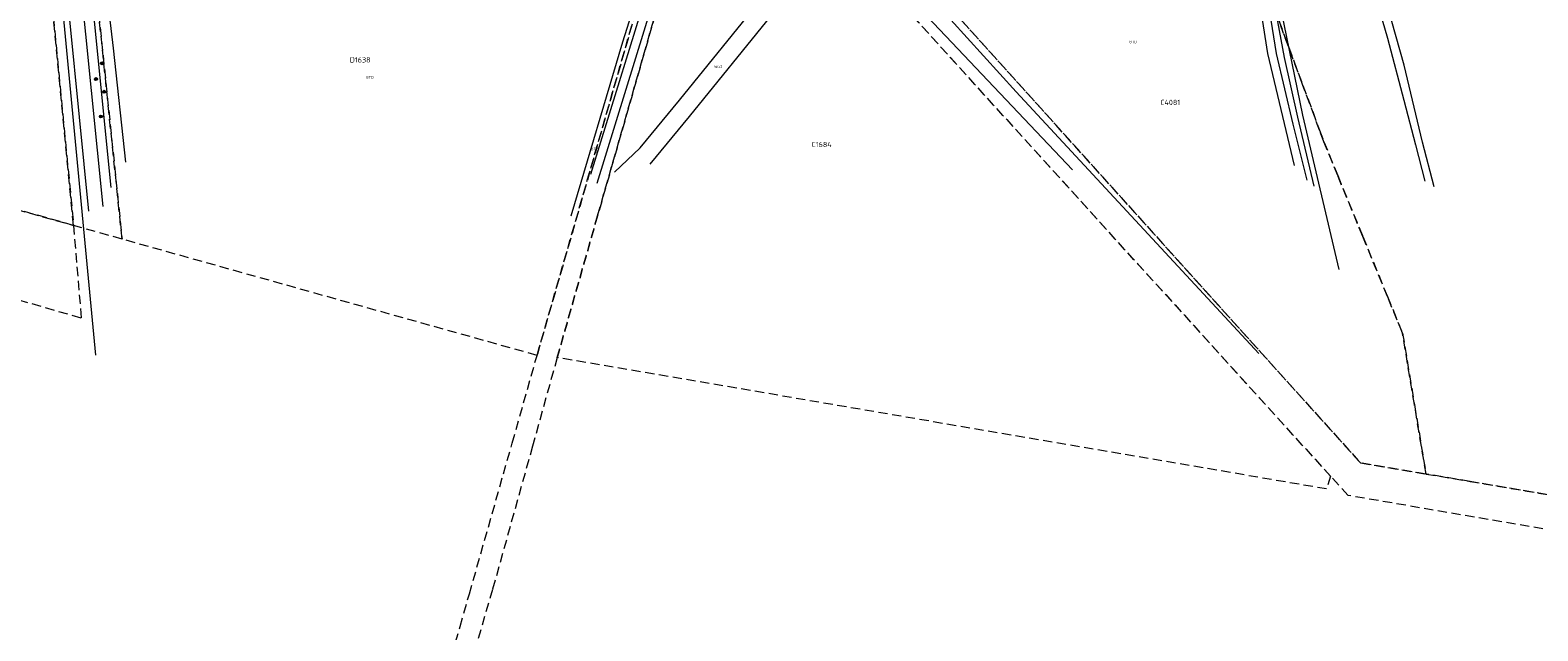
# Model space of a CAD drawing. Header units: metres. Extents: x 207644 to 210135, y 370459 to 373417.
# Tile 50 of 256: x 208511 to 209027, y 371087 to 371292. Entities that reach past the tile are written whole.
import ezdxf
from ezdxf.enums import TextEntityAlignment as Align

# ---------------------------------------------------------------- set-up
doc = ezdxf.new("R2010")
doc.units = ezdxf.units.M
doc.linetypes.add('HIDDEN2', pattern=[4.7625, 3.175, -1.5875])
for name, color, linetype in [('BTD', 7, 'Continuous'), ('KAD_perceelnummer', 212, 'Continuous'), ('KAD_sectie', 212, 'Continuous'), ('KAD_Vastgesteld_Perceel', 212, 'Continuous'), ('WGD', 7, 'Continuous')]:
    doc.layers.add(name, color=color, linetype=linetype)
doc.layers.add('GMV', color=7, linetype='Continuous', lineweight=25)
doc.layers.add('Q26_boom', color=72, linetype='Continuous', lineweight=0)
doc.styles.add('ISO', font='isocpeur.ttf', dxfattribs={"height": 1})
doc.styles.add('ISOCP', font='ISOCP.shx', dxfattribs={"height": 1.8})

# ---------------------------------------------------------------- blocks, each defined once
blk = doc.blocks.new('ACMAP_ANN_TEMPLATE_Vastgesteld_Perceelnummer')
at = {"layer": 'KAD_perceelnummer', "style": 'ISOCP'}
blk.add_attdef('Perceelnummer', text='', height=1.8, dxfattribs=at).set_placement((0, 0), align=Align.MIDDLE)
at = {"layer": 'KAD_sectie', "style": 'ISOCP'}
blk.add_attdef('sectie', text='', height=1.8, dxfattribs=at).set_placement((-2.7, 0), align=Align.MIDDLE_RIGHT)
blk = doc.blocks.new('Q26')
blk.add_hatch(color=256).paths.add_polyline_path([(-0.45, -0.01, 1), (0.55, -0.01, 1)])
blk.add_circle((0.05, -0.01), 0.5)

msp = doc.modelspace()

# ---------------------------------------------------------------- linework, layer by layer
at = {"layer": 'GMV', "color": 253, "linetype": 'Continuous', "lineweight": 13}
for points in [[(208533.267, 371181.203), (208514.744, 371375.423)], [(208521.718, 371370.559), (208535.596, 371232.103)], [(208525.083, 371370.88), (208538.341, 371238.609)], [(208532.387, 371342.987), (208539.134, 371286.234)], [(208521.059, 371328.233), (208530.7, 371230.529)], [(208723.984, 371321.467), (208713.495, 371288.35)], [(208702.699, 371243.103), (208724.636, 371314.421)], [(208727.367, 371313.601), (208704.691, 371240.008)], [(208867.553, 371244.632), (208799.244, 371316.675)], [(208848.199, 371271.338), (208809.073, 371314.605)], [(208934.364, 371284.482), (208930.506, 371309.283)], [(208732.963, 371268.466), (208760.919, 371303.004)], [(208936.003, 371304.72), (208939.932, 371283.134)], [(208938.023, 371303.473), (208946.252, 371263.344)], [(208970.91, 371305.144), (208975.272, 371289.668)], [(208736.393, 371262.845), (208764.349, 371297.383)], [(208980.978, 371280.409), (208975.273, 371300.659)], [(208935.362, 371295.809), (208937.179, 371284.481)], [(208713.495, 371288.35), (208695.768, 371228.819)], [(208975.272, 371289.668), (208980.872, 371268.483)], [(208539.134, 371286.234), (208543.368, 371247.208)], [(208943.435, 371246.135), (208934.364, 371284.482)], [(208937.179, 371284.481), (208942.894, 371260.252)], [(208939.932, 371283.134), (208944.519, 371262.669)], [(208987.262, 371254.117), (208980.978, 371280.409)], [(208931.321, 371181.749), (208848.199, 371271.338)], [(208719.52, 371252.207), (208732.963, 371268.466)], [(208980.872, 371268.483), (208984.848, 371253.226)], [(208722.95, 371246.586), (208736.393, 371262.845)], [(208944.519, 371262.669), (208950.117, 371239.023)], [(208946.252, 371263.344), (208958.616, 371210.545)], [(208942.894, 371260.252), (208947.663, 371241.091)], [(208710.805, 371243.816), (208719.52, 371252.207)], [(208984.848, 371253.226), (208988.152, 371240.767)], [(208991.294, 371238.804), (208987.262, 371254.117)]]:
    msp.add_lwpolyline(points, dxfattribs=at)
at = {"layer": 'KAD_Vastgesteld_Perceel', "color": 253, "linetype": 'HIDDEN2', "lineweight": 13}
for points in [[(208510.955, 371377.531), (208525.596, 371225.639), (208395.795, 371262.052), (208435.122, 371400.644), (208471.43, 371389.578), (208510.955, 371377.531)], [(209223.716, 371089.598), (209104.643, 371108.891), (209080.166, 371113.006), (208962.818, 371133.038), (208961.819, 371133.21), (208955.774, 371139.848), (208745.737, 371371.171), (208740.348, 371377.242), (208742.4, 371389.334), (208744.278, 371391.755), (208803.712, 371324.41), (208966.09, 371144.345), (208988.512, 371140.553), (209003.57, 371138.015), (209062.5, 371128.002), (209169.518, 371110.253), (209234.724, 371099.888), (209246.166, 371098.069), (209239.94, 371090.48), (209237.404, 371087.38), (209223.716, 371089.598)], [(208724.708, 371321.986), (208684.237, 371181.145), (208542.222, 371220.913), (208525.385, 371383.372), (208587.808, 371364.118), (208587.855, 371364.104), (208597.864, 371360.945), (208694.633, 371331.136), (208703.144, 371328.574), (208724.039, 371322.189), (208724.708, 371321.986)], [(208955.774, 371139.848), (208954.438, 371135.443), (208691.145, 371180.407), (208704.943, 371228.869), (208745.737, 371371.171), (208955.774, 371139.848)], [(208528.239, 371193.875), (208387.85, 371234.527), (208395.795, 371262.052), (208525.596, 371225.639), (208528.239, 371193.875)]]:
    msp.add_lwpolyline(points, close=True, dxfattribs=at)
for points in [[(208525.385, 371383.372), (208542.222, 371220.913), (208525.596, 371225.639), (208510.955, 371377.531)], [(208641.661, 371032.692), (208657.887, 371088.331), (208661.072, 371099.495), (208672.752, 371140.559), (208675.759, 371151.162), (208684.237, 371181.145), (208724.708, 371321.986), (208734.44, 371356.303), (208736.878, 371364.794), (208740.199, 371376.361), (208740.348, 371377.242), (208745.737, 371371.171), (208704.943, 371228.869), (208691.145, 371180.407), (208682.692, 371150.069), (208668.999, 371100.978), (208643.715, 371014.953)], [(208938.123, 371295.72), (208946.394, 371273.471), (208952.053, 371258.244), (208953.528, 371254.274), (208958.278, 371242.719), (208966.875, 371221.805), (208975.29, 371201.337), (208980.467, 371188.743), (208984.539, 371164.332), (208988.512, 371140.553), (208966.09, 371144.345), (208803.712, 371324.41)], [(209062.5, 371128.002), (209003.57, 371138.015), (208988.512, 371140.553), (208984.539, 371164.332), (208980.467, 371188.743), (208975.29, 371201.337), (208966.875, 371221.805), (208958.278, 371242.719), (208953.528, 371254.274), (208952.053, 371258.244), (208946.394, 371273.471), (208938.123, 371295.72)]]:
    msp.add_lwpolyline(points, dxfattribs=at)

# ---------------------------------------------------------------- block references
ref = msp.add_blockref('ACMAP_ANN_TEMPLATE_Vastgesteld_Perceelnummer', (208624.578, 371282.259), dxfattribs=at)
ref.add_attrib('Perceelnummer', '1638', dxfattribs={"layer": 'KAD_perceelnummer', "lineweight": 13, "height": 1.8, "style": 'ISOCP'}).set_placement((208624.578, 371282.259), align=Align.MIDDLE)
ref.add_attrib('sectie', 'D', dxfattribs={"layer": 'KAD_sectie', "lineweight": 13, "height": 1.8, "style": 'ISOCP'}).set_placement((208621.878, 371282.259), align=Align.MIDDLE_RIGHT)
ref = msp.add_blockref('ACMAP_ANN_TEMPLATE_Vastgesteld_Perceelnummer', (208901.687, 371267.713), dxfattribs=at)
ref.add_attrib('Perceelnummer', '4081', dxfattribs={"layer": 'KAD_perceelnummer', "lineweight": 13, "height": 1.8, "style": 'ISOCP'}).set_placement((208901.687, 371267.713), align=Align.MIDDLE)
ref.add_attrib('sectie', 'C', dxfattribs={"layer": 'KAD_sectie', "lineweight": 13, "height": 1.8, "style": 'ISOCP'}).set_placement((208898.987, 371267.713), align=Align.MIDDLE_RIGHT)
ref = msp.add_blockref('ACMAP_ANN_TEMPLATE_Vastgesteld_Perceelnummer', (208782.352, 371253.307), dxfattribs=at)
ref.add_attrib('Perceelnummer', '1684', dxfattribs={"layer": 'KAD_perceelnummer', "lineweight": 13, "height": 1.8, "style": 'ISOCP'}).set_placement((208782.352, 371253.307), align=Align.MIDDLE)
ref.add_attrib('sectie', 'C', dxfattribs={"layer": 'KAD_sectie', "lineweight": 13, "height": 1.8, "style": 'ISOCP'}).set_placement((208779.652, 371253.307), align=Align.MIDDLE_RIGHT)
at = {"layer": 'Q26_boom', "color": 253}
for p in [(208535.306, 371281.126), (208533.237, 371275.69), (208536.041, 371271.362), (208534.956, 371262.885)]:
    msp.add_blockref('Q26', p, dxfattribs=at)

# ---------------------------------------------------------------- texts
at = {"layer": 'BTD', "color": 253, "linetype": 'Continuous', "lineweight": 13, "style": 'ISO'}
for p in [(208888.273, 371288.424), (208627.061, 371276.313), (208703.964, 371251.78)]:
    msp.add_text('BTD', height=0.9, dxfattribs=at).set_placement(p, align=Align.MIDDLE_CENTER)
at = {"layer": 'WGD', "color": 253, "linetype": 'Continuous', "lineweight": 13, "style": 'ISO'}
msp.add_text('WGD', height=0.9, dxfattribs=at).set_placement((208746.268, 371279.975), align=Align.MIDDLE_CENTER)

doc.saveas('drawing.dxf')
